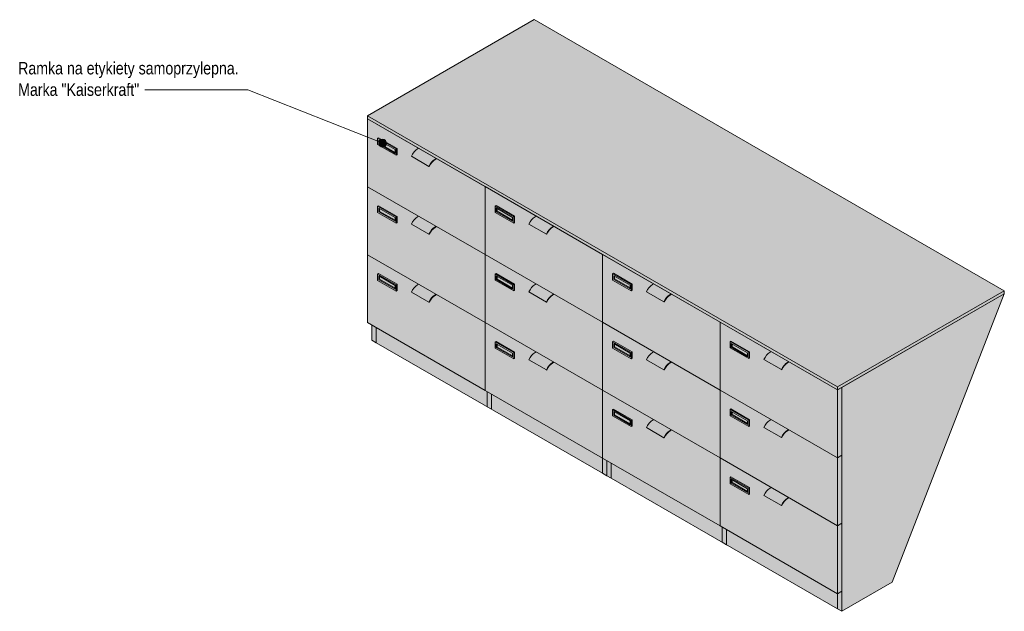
# Model space of a CAD drawing. Header units: centimetres. Extents: x 23525 to 26452, y -3614 to 11857.
# Tile 1 of 4: x 23525 to 23844, y -3614 to -3422. Entities that reach past the tile are written whole.
import ezdxf

# ---------------------------------------------------------------- set-up
doc = ezdxf.new("R2010")
doc.units = ezdxf.units.CM
doc.layers.add('A-GENM', color=13, linetype='Continuous', lineweight=18)
doc.layers.add('G-ANNO-TEXT', color=231, linetype='Continuous', lineweight=9)
doc.styles.add('Arial Narrow', font='ARIALN.TTF', dxfattribs={"height": 4})

# ---------------------------------------------------------------- blocks, each defined once
blk = doc.blocks.new('FURN_Med_E25-S-08 - E25-S-08-9178987-E25-S-08-1')
at = {"layer": 'A-GENM'}
for points in [[(23789.78, -3541.17), (23843.71, -3510.04), (23691.69, -3422.26), (23637.76, -3453.4), (23774.81, -3532.53)], [(23789.78, -3542.15), (23789.78, -3541.17), (23637.76, -3453.4), (23637.76, -3454.38), (23788.09, -3541.17)], [(23647.02, -3464.14), (23647.3, -3463.97), (23641.29, -3460.5), (23641.01, -3460.67), (23643.34, -3462.01)], [(23641.36, -3462.5), (23641.64, -3462.34), (23641.64, -3461.44), (23641.36, -3461.28), (23641.36, -3462.34)], [(23646.67, -3465.57), (23646.67, -3465.24), (23641.64, -3462.34), (23641.36, -3462.5), (23645.86, -3465.1)], [(23647.02, -3466.18), (23647.3, -3466.01), (23647.3, -3463.97), (23647.02, -3464.14), (23647.02, -3465.77)], [(23657.61, -3469.76), (23657.99, -3469.03), (23658.46, -3468.37), (23659.01, -3467.81), (23659.59, -3467.39), (23653.93, -3464.13), (23653.35, -3464.54), (23652.8, -3465.11), (23652.33, -3465.77), (23651.95, -3466.5), (23656.34, -3469.03)], [(23659.59, -3467.39), (23659.94, -3467.19), (23654.28, -3463.92), (23653.93, -3464.13), (23657.51, -3466.19)], [(23657.73, -3469.79), (23658.13, -3469.03), (23658.63, -3468.37), (23659.15, -3467.87), (23659.75, -3467.46), (23659.94, -3467.35), (23659.94, -3467.19), (23659.36, -3467.56), (23659.01, -3467.81), (23658.39, -3468.47), (23657.95, -3469.1), (23657.61, -3469.76)], [(23647.02, -3486.13), (23647.3, -3485.96), (23641.29, -3482.49), (23641.01, -3482.66), (23643.34, -3484)], [(23641.36, -3484.49), (23641.64, -3484.33), (23641.64, -3483.43), (23641.36, -3483.27), (23641.36, -3484.33)], [(23685.03, -3486.08), (23685.31, -3485.92), (23679.3, -3482.45), (23679.02, -3482.61), (23683.31, -3485.09)], [(23679.37, -3484.45), (23679.65, -3484.28), (23679.65, -3483.39), (23679.37, -3483.22), (23679.37, -3484.28)], [(23646.67, -3487.55), (23646.67, -3487.23), (23641.64, -3484.33), (23641.36, -3484.49), (23645.6, -3486.94)], [(23647.02, -3488.17), (23647.3, -3488), (23647.3, -3485.96), (23647.02, -3486.13)], [(23657.61, -3491.75), (23657.99, -3491.02), (23658.46, -3490.36), (23659.01, -3489.8), (23659.59, -3489.38), (23653.93, -3486.12), (23653.35, -3486.53), (23652.8, -3487.09), (23652.33, -3487.75), (23651.95, -3488.49), (23656.34, -3491.02)], [(23659.59, -3489.38), (23659.94, -3489.18), (23654.28, -3485.91), (23653.93, -3486.12), (23658.11, -3488.53)], [(23684.67, -3487.51), (23684.67, -3487.18), (23679.65, -3484.28), (23679.37, -3484.45), (23683.87, -3487.04)], [(23685.03, -3488.12), (23685.31, -3487.96), (23685.31, -3485.92), (23685.03, -3486.08), (23685.03, -3487.71)], [(23695.61, -3491.71), (23695.99, -3490.98), (23696.47, -3490.31), (23697.02, -3489.75), (23697.59, -3489.34), (23691.94, -3486.07), (23691.36, -3486.49), (23690.81, -3487.04), (23690.34, -3487.71), (23689.96, -3488.44), (23694.35, -3490.98)], [(23697.59, -3489.34), (23697.95, -3489.13), (23692.29, -3485.87), (23691.94, -3486.07), (23696.19, -3488.53)], [(23657.73, -3491.77), (23658.13, -3491.02), (23658.63, -3490.36), (23659.15, -3489.86), (23659.75, -3489.45), (23659.94, -3489.34), (23659.94, -3489.18), (23659.36, -3489.54), (23659.01, -3489.8), (23658.39, -3490.46), (23657.95, -3491.09), (23657.61, -3491.75)], [(23695.73, -3491.73), (23696.14, -3490.98), (23696.64, -3490.31), (23697.16, -3489.82), (23697.75, -3489.41), (23697.95, -3489.3), (23697.95, -3489.13), (23697.37, -3489.5), (23697.02, -3489.75), (23696.4, -3490.42), (23695.96, -3491.04), (23695.61, -3491.71)], [(23647.02, -3508.11), (23647.3, -3507.95), (23641.29, -3504.48), (23641.01, -3504.64), (23642, -3505.21)], [(23641.36, -3506.48), (23641.64, -3506.32), (23641.64, -3505.42), (23641.36, -3505.26), (23641.36, -3506.32)], [(23646.67, -3509.54), (23646.67, -3509.22), (23641.64, -3506.32), (23641.36, -3506.48), (23645.86, -3509.08)], [(23685.03, -3508.07), (23685.31, -3507.91), (23679.3, -3504.44), (23679.02, -3504.6), (23683.31, -3507.08)], [(23679.37, -3506.44), (23679.65, -3506.27), (23679.65, -3505.37), (23679.37, -3505.21), (23679.37, -3506.27)], [(23684.67, -3509.5), (23684.67, -3509.17), (23679.65, -3506.27), (23679.37, -3506.44), (23683.87, -3509.03)], [(23723.03, -3508.02), (23723.32, -3507.86), (23717.31, -3504.39), (23717.02, -3504.55), (23719.36, -3505.9)], [(23717.38, -3506.39), (23717.66, -3506.23), (23717.66, -3505.33), (23717.38, -3505.17), (23717.38, -3506.23)], [(23722.68, -3509.45), (23722.68, -3509.13), (23717.66, -3506.23), (23717.38, -3506.39), (23721.62, -3508.84)], [(23647.02, -3510.15), (23647.3, -3509.99), (23647.3, -3507.95), (23647.02, -3508.11), (23647.02, -3509.85)], [(23657.61, -3513.74), (23657.99, -3513.01), (23658.46, -3512.34), (23659.01, -3511.79), (23659.59, -3511.37), (23653.93, -3508.1), (23653.35, -3508.52), (23652.8, -3509.08), (23652.28, -3509.85), (23651.95, -3510.47), (23657.14, -3513.47)], [(23659.59, -3511.37), (23659.94, -3511.17), (23654.28, -3507.9), (23653.93, -3508.1), (23658.26, -3510.6)], [(23685.03, -3510.11), (23685.31, -3509.95), (23685.31, -3507.91), (23685.03, -3508.07), (23685.03, -3509.03)], [(23695.61, -3513.69), (23695.99, -3512.96), (23696.47, -3512.3), (23697.02, -3511.74), (23697.59, -3511.32), (23691.94, -3508.06), (23691.36, -3508.48), (23690.81, -3509.03), (23690.34, -3509.7), (23689.96, -3510.43), (23694.35, -3512.96)], [(23697.59, -3511.32), (23697.95, -3511.12), (23692.29, -3507.85), (23691.94, -3508.06), (23693.47, -3508.95)], [(23723.03, -3510.06), (23723.32, -3509.9), (23723.32, -3507.86), (23723.03, -3508.02)], [(23733.62, -3513.65), (23734, -3512.92), (23734.48, -3512.25), (23735.02, -3511.7), (23735.6, -3511.28), (23729.94, -3508.01), (23729.37, -3508.43), (23728.82, -3508.99), (23728.34, -3509.65), (23727.96, -3510.38), (23732.36, -3512.92)], [(23735.6, -3511.28), (23735.96, -3511.08), (23730.3, -3507.81), (23729.94, -3508.01), (23734.14, -3510.44)], [(23657.73, -3513.76), (23658.13, -3513.01), (23658.63, -3512.34), (23659.15, -3511.85), (23659.75, -3511.44), (23659.94, -3511.33), (23659.94, -3511.17), (23659.36, -3511.53), (23659.01, -3511.79), (23658.39, -3512.45), (23657.95, -3513.07), (23657.61, -3513.74)], [(23695.73, -3513.72), (23696.14, -3512.96), (23696.64, -3512.3), (23697.16, -3511.8), (23697.75, -3511.4), (23697.95, -3511.28), (23697.95, -3511.12), (23697.37, -3511.49), (23697.02, -3511.74), (23696.4, -3512.4), (23695.96, -3513.03), (23695.61, -3513.69)], [(23733.74, -3513.67), (23734.14, -3512.92), (23734.65, -3512.25), (23735.16, -3511.76), (23735.76, -3511.35), (23735.96, -3511.24), (23735.96, -3511.08), (23735.37, -3511.44), (23735.02, -3511.7), (23734.4, -3512.36), (23733.97, -3512.98), (23733.62, -3513.65)], [(23789.78, -3542.15), (23843.71, -3511.02), (23843.71, -3510.04), (23789.78, -3541.17)], [(23791.2, -3613.84), (23807.46, -3604.45), (23843.71, -3511.02), (23791.2, -3541.34), (23791.2, -3607.31)], [(23640.58, -3526.88), (23640.58, -3521.99), (23639.17, -3521.17), (23639.17, -3526.07)], [(23713.77, -3569.14), (23713.77, -3564.24), (23640.58, -3521.99), (23640.58, -3526.88), (23705.28, -3564.24)], [(23685.03, -3530.06), (23685.31, -3529.89), (23679.3, -3526.42), (23679.02, -3526.59), (23684.99, -3530.03)], [(23679.37, -3528.42), (23679.65, -3528.26), (23679.65, -3527.36), (23679.37, -3527.2), (23679.37, -3528.26)], [(23684.67, -3531.49), (23684.67, -3531.16), (23679.65, -3528.26), (23679.37, -3528.42), (23683.87, -3531.02)], [(23723.03, -3530.01), (23723.32, -3529.85), (23717.31, -3526.38), (23717.02, -3526.54), (23719.36, -3527.89)], [(23717.38, -3528.38), (23717.66, -3528.22), (23717.66, -3527.32), (23717.38, -3527.15), (23717.38, -3528.22)], [(23722.68, -3531.44), (23722.68, -3531.11), (23717.66, -3528.22), (23717.38, -3528.38), (23721.62, -3530.83)], [(23761.04, -3529.97), (23761.32, -3529.8), (23755.31, -3526.33), (23755.03, -3526.5)], [(23755.38, -3528.33), (23755.67, -3528.17), (23755.67, -3527.27), (23755.38, -3527.11), (23755.38, -3528.17)], [(23760.69, -3531.4), (23760.69, -3531.07), (23755.67, -3528.17), (23755.38, -3528.33), (23759.63, -3530.78)], [(23685.03, -3532.1), (23685.31, -3531.93), (23685.31, -3529.89), (23685.03, -3530.06), (23685.03, -3531.69)], [(23695.61, -3535.68), (23695.99, -3534.95), (23696.47, -3534.29), (23697.02, -3533.73), (23697.59, -3533.31), (23691.94, -3530.05), (23691.36, -3530.46), (23690.81, -3531.02), (23690.34, -3531.69), (23689.96, -3532.42), (23694.44, -3535.01)], [(23697.59, -3533.31), (23697.95, -3533.11), (23692.29, -3529.84), (23691.94, -3530.05), (23695.56, -3532.14)], [(23723.03, -3532.05), (23723.32, -3531.89), (23723.32, -3529.85), (23723.03, -3530.03)], [(23733.62, -3535.64), (23734, -3534.91), (23734.48, -3534.24), (23735.02, -3533.68), (23735.6, -3533.27), (23729.94, -3530), (23729.37, -3530.42), (23728.82, -3530.98), (23728.34, -3531.64), (23727.96, -3532.37), (23732.36, -3534.91)], [(23735.6, -3533.27), (23735.96, -3533.06), (23730.3, -3529.8), (23729.94, -3530), (23734.14, -3532.43)], [(23761.04, -3532.01), (23761.32, -3531.85), (23761.32, -3529.8), (23761.04, -3529.97), (23761.04, -3530.03)], [(23771.63, -3535.59), (23772.01, -3534.86), (23772.48, -3534.2), (23773.03, -3533.64), (23773.61, -3533.22), (23767.95, -3529.96), (23767.37, -3530.37), (23766.83, -3530.93), (23766.35, -3531.6), (23765.97, -3532.33), (23770.36, -3534.86)], [(23773.61, -3533.22), (23773.96, -3533.02), (23768.31, -3529.75), (23767.95, -3529.96), (23771.53, -3532.02)], [(23695.73, -3535.7), (23696.14, -3534.95), (23696.64, -3534.29), (23697.16, -3533.79), (23697.75, -3533.38), (23697.95, -3533.27), (23697.95, -3533.11), (23697.37, -3533.48), (23697.02, -3533.73), (23696.4, -3534.39), (23695.96, -3535.02), (23695.61, -3535.68)], [(23733.74, -3535.66), (23734.14, -3534.91), (23734.65, -3534.24), (23735.16, -3533.75), (23735.76, -3533.34), (23735.96, -3533.23), (23735.96, -3533.06), (23735.37, -3533.43), (23735.02, -3533.68), (23734.4, -3534.35), (23733.97, -3534.97), (23733.62, -3535.64)], [(23771.75, -3535.62), (23772.15, -3534.86), (23772.65, -3534.2), (23773.17, -3533.7), (23773.77, -3533.29), (23773.96, -3533.18), (23773.96, -3533.02), (23773.38, -3533.39), (23773.03, -3533.64), (23772.41, -3534.3), (23771.97, -3534.93), (23771.63, -3535.59)], [(23789.78, -3564.14), (23791.2, -3563.33), (23791.2, -3541.34), (23789.78, -3542.15), (23789.78, -3562.51)], [(23723.03, -3552), (23723.32, -3551.84), (23717.31, -3548.37), (23717.02, -3548.53)], [(23717.38, -3550.37), (23717.66, -3550.2), (23717.66, -3549.31), (23717.38, -3549.14), (23717.38, -3550.2)], [(23722.68, -3553.43), (23722.68, -3553.1), (23717.66, -3550.2), (23717.38, -3550.37), (23721.62, -3552.82)], [(23761.04, -3551.96), (23761.32, -3551.79), (23755.31, -3548.32), (23755.03, -3548.49), (23757.36, -3549.83)], [(23755.38, -3550.32), (23755.67, -3550.16), (23755.67, -3549.26), (23755.38, -3549.1), (23755.38, -3550.16)], [(23760.69, -3553.38), (23760.69, -3553.06), (23755.67, -3550.16), (23755.38, -3550.32), (23759.63, -3552.77)], [(23723.03, -3554.04), (23723.32, -3553.88), (23723.32, -3551.84), (23723.03, -3552)], [(23733.62, -3557.63), (23734, -3556.9), (23734.48, -3556.23), (23735.02, -3555.67), (23735.6, -3555.26), (23729.94, -3551.99), (23729.37, -3552.41), (23728.82, -3552.96), (23728.29, -3553.74), (23727.96, -3554.36), (23733.16, -3557.36)], [(23735.6, -3555.26), (23735.96, -3555.05), (23730.3, -3551.79), (23729.94, -3551.99), (23734.27, -3554.49)], [(23761.04, -3554), (23761.32, -3553.83), (23761.32, -3551.79), (23761.04, -3551.96)], [(23771.63, -3557.58), (23772.01, -3556.85), (23772.48, -3556.19), (23773.03, -3555.63), (23773.61, -3555.21), (23767.95, -3551.95), (23767.37, -3552.36), (23766.83, -3552.92), (23766.35, -3553.58), (23765.97, -3554.32), (23770.36, -3556.85)], [(23773.61, -3555.21), (23773.96, -3555.01), (23768.31, -3551.74), (23767.95, -3551.95), (23771.53, -3554.01)], [(23733.74, -3557.65), (23734.14, -3556.89), (23734.65, -3556.23), (23735.16, -3555.73), (23735.76, -3555.33), (23735.96, -3555.22), (23735.96, -3555.05), (23735.37, -3555.42), (23735.02, -3555.67), (23734.4, -3556.34), (23733.97, -3556.96), (23733.62, -3557.63)], [(23771.75, -3557.6), (23772.15, -3556.85), (23772.65, -3556.19), (23773.17, -3555.69), (23773.77, -3555.28), (23773.96, -3555.17), (23773.96, -3555.01), (23773.38, -3555.37), (23773.03, -3555.63), (23772.41, -3556.29), (23771.97, -3556.92), (23771.63, -3557.58)], [(23789.78, -3586.13), (23791.2, -3585.31), (23791.2, -3563.33), (23789.78, -3564.14), (23789.78, -3585.83)], [(23715.18, -3569.96), (23715.18, -3565.06), (23713.77, -3564.24), (23713.77, -3569.14)], [(23716.6, -3570.77), (23716.6, -3565.87), (23715.18, -3565.06), (23715.18, -3569.96)], [(23789.78, -3613.03), (23789.78, -3608.13), (23716.6, -3565.87), (23716.6, -3570.77), (23781.3, -3608.13)], [(23761.04, -3573.94), (23761.32, -3573.78), (23755.31, -3570.31), (23755.03, -3570.47), (23756.88, -3571.54)], [(23755.38, -3572.31), (23755.67, -3572.15), (23755.67, -3571.25), (23755.38, -3571.09), (23755.38, -3572.15)], [(23760.69, -3575.37), (23760.69, -3575.05), (23755.67, -3572.15), (23755.38, -3572.31), (23759.63, -3574.76)], [(23761.04, -3575.98), (23761.32, -3575.82), (23761.32, -3573.78), (23761.04, -3573.94)], [(23771.63, -3579.57), (23772.01, -3578.84), (23772.48, -3578.17), (23773.03, -3577.62), (23773.61, -3577.2), (23767.95, -3573.93), (23767.37, -3574.35), (23766.83, -3574.91), (23766.35, -3575.57), (23765.97, -3576.3), (23770.46, -3578.89)], [(23773.61, -3577.2), (23773.96, -3577), (23768.31, -3573.73), (23767.95, -3573.93), (23771.57, -3576.02)], [(23771.75, -3579.59), (23772.15, -3578.84), (23772.65, -3578.17), (23773.17, -3577.68), (23773.77, -3577.27), (23773.96, -3577.16), (23773.96, -3577), (23773.38, -3577.36), (23773.03, -3577.62), (23772.41, -3578.28), (23771.97, -3578.9), (23771.63, -3579.57)], [(23789.78, -3608.13), (23791.2, -3607.31), (23791.2, -3585.31), (23789.78, -3586.13), (23789.78, -3607.31)], [(23791.2, -3613.84), (23791.2, -3607.31), (23789.78, -3608.13), (23789.78, -3613.03)]]:
    blk.add_hatch(color=256, dxfattribs=at).paths.add_polyline_path(points)
h = blk.add_hatch(color=256, dxfattribs=at)
h.paths.add_polyline_path([(23675.76, -3498.31), (23675.76, -3476.32), (23659.94, -3467.19), (23659.94, -3467.35), (23659.59, -3467.56), (23659.01, -3467.98), (23658.46, -3468.57), (23658.08, -3469.1), (23657.73, -3469.79), (23657.61, -3469.76), (23651.95, -3466.5), (23652.33, -3465.77), (23652.81, -3465.1), (23653.35, -3464.54), (23653.93, -3464.13), (23654.28, -3463.92), (23637.76, -3454.38), (23637.76, -3476.37), (23673.14, -3496.8)])
h.paths.add_polyline_path([(23647.02, -3466.18), (23641.01, -3462.71), (23641.01, -3460.67), (23641.29, -3460.5), (23647.3, -3463.97), (23647.3, -3466.01)])
h.paths.add_polyline_path([(23646.67, -3465.24), (23646.67, -3464.34), (23641.64, -3461.44), (23641.64, -3462.34), (23646.43, -3465.1)])
h = blk.add_hatch(color=256, dxfattribs=at)
h.paths.add_polyline_path([(23647.02, -3466.18), (23647.02, -3464.14), (23641.01, -3460.67), (23641.01, -3462.71), (23646.3, -3465.77)])
h.paths.add_polyline_path([(23646.67, -3465.57), (23641.36, -3462.5), (23641.36, -3461.28), (23646.67, -3464.34), (23646.67, -3465.24)])
h = blk.add_hatch(color=256, dxfattribs=at)
h.paths.add_polyline_path([(23675.76, -3520.3), (23675.76, -3498.31), (23659.94, -3489.18), (23659.94, -3489.34), (23659.59, -3489.54), (23659.01, -3489.97), (23658.46, -3490.55), (23658.08, -3491.09), (23657.73, -3491.77), (23657.61, -3491.75), (23651.95, -3488.49), (23652.33, -3487.75), (23652.81, -3487.09), (23653.35, -3486.53), (23653.93, -3486.12), (23654.28, -3485.91), (23637.76, -3476.37), (23637.76, -3498.36), (23673.14, -3518.79)])
h.paths.add_polyline_path([(23647.02, -3488.17), (23641.01, -3484.7), (23641.01, -3482.66), (23641.29, -3482.49), (23647.3, -3485.96), (23647.3, -3488)])
h.paths.add_polyline_path([(23646.67, -3487.23), (23646.67, -3486.33), (23641.64, -3483.43), (23641.64, -3484.33), (23646.38, -3487.06)])
h = blk.add_hatch(color=256, dxfattribs=at)
h.paths.add_polyline_path([(23713.77, -3520.25), (23713.77, -3498.27), (23697.95, -3489.13), (23697.95, -3489.3), (23697.59, -3489.5), (23697.02, -3489.93), (23696.47, -3490.51), (23696.09, -3491.04), (23695.73, -3491.73), (23695.61, -3491.71), (23689.96, -3488.44), (23690.34, -3487.71), (23690.81, -3487.04), (23691.36, -3486.49), (23691.94, -3486.07), (23692.29, -3485.87), (23675.76, -3476.32), (23675.76, -3498.31), (23706.74, -3516.2)])
h.paths.add_polyline_path([(23685.03, -3488.12), (23679.02, -3484.65), (23679.02, -3482.61), (23679.3, -3482.45), (23685.31, -3485.92), (23685.31, -3487.96)])
h.paths.add_polyline_path([(23684.67, -3487.18), (23684.67, -3486.28), (23679.65, -3483.39), (23679.65, -3484.28), (23684.43, -3487.04)])
h = blk.add_hatch(color=256, dxfattribs=at)
h.paths.add_polyline_path([(23647.02, -3488.17), (23647.02, -3486.13), (23641.01, -3482.66), (23641.01, -3484.7), (23646.67, -3487.96)])
h.paths.add_polyline_path([(23646.67, -3487.55), (23641.36, -3484.49), (23641.36, -3483.27), (23646.67, -3486.33), (23646.67, -3487.23)])
h = blk.add_hatch(color=256, dxfattribs=at)
h.paths.add_polyline_path([(23685.03, -3488.12), (23685.03, -3486.08), (23679.02, -3482.61), (23679.02, -3484.65), (23684.31, -3487.71)])
h.paths.add_polyline_path([(23684.67, -3487.51), (23679.37, -3484.45), (23679.37, -3483.22), (23684.67, -3486.28), (23684.67, -3487.18)])
h = blk.add_hatch(color=256, dxfattribs=at)
h.paths.add_polyline_path([(23675.76, -3542.3), (23675.76, -3520.3), (23659.94, -3511.17), (23659.94, -3511.33), (23659.59, -3511.53), (23659.01, -3511.96), (23658.46, -3512.54), (23658.08, -3513.07), (23657.73, -3513.76), (23657.61, -3513.74), (23651.95, -3510.47), (23652.33, -3509.74), (23652.81, -3509.08), (23653.35, -3508.52), (23653.93, -3508.1), (23654.28, -3507.9), (23637.76, -3498.36), (23637.76, -3520.35), (23675.67, -3542.24)])
h.paths.add_polyline_path([(23647.02, -3510.15), (23641.01, -3506.68), (23641.01, -3504.64), (23641.29, -3504.48), (23647.3, -3507.95), (23647.3, -3509.99)])
h.paths.add_polyline_path([(23646.67, -3509.22), (23646.67, -3508.32), (23641.64, -3505.42), (23641.64, -3506.32), (23646.43, -3509.08)])
h = blk.add_hatch(color=256, dxfattribs=at)
h.paths.add_polyline_path([(23713.77, -3542.24), (23713.77, -3520.25), (23697.95, -3511.12), (23697.95, -3511.28), (23697.59, -3511.49), (23697.02, -3511.92), (23696.47, -3512.5), (23696.09, -3513.03), (23695.73, -3513.72), (23695.61, -3513.69), (23689.96, -3510.43), (23690.34, -3509.7), (23690.81, -3509.03), (23691.36, -3508.48), (23691.94, -3508.06), (23692.29, -3507.85), (23675.76, -3498.31), (23675.76, -3520.3), (23698.3, -3533.31)])
h.paths.add_polyline_path([(23685.03, -3510.11), (23679.02, -3506.64), (23679.02, -3504.6), (23679.3, -3504.44), (23685.31, -3507.91), (23685.31, -3509.95)])
h.paths.add_polyline_path([(23684.67, -3509.17), (23684.67, -3508.27), (23679.65, -3505.37), (23679.65, -3506.27), (23684.43, -3509.03)])
h = blk.add_hatch(color=256, dxfattribs=at)
h.paths.add_polyline_path([(23751.78, -3542.2), (23751.78, -3520.21), (23735.96, -3511.08), (23735.96, -3511.24), (23735.6, -3511.44), (23735.02, -3511.87), (23734.48, -3512.45), (23734.1, -3512.98), (23733.74, -3513.67), (23733.62, -3513.65), (23727.96, -3510.38), (23728.34, -3509.65), (23728.82, -3508.99), (23729.37, -3508.43), (23729.94, -3508.01), (23730.3, -3507.81), (23713.77, -3498.27), (23713.77, -3520.25), (23744.31, -3537.89)])
h.paths.add_polyline_path([(23723.03, -3510.06), (23717.02, -3506.59), (23717.02, -3504.55), (23717.31, -3504.39), (23723.32, -3507.86), (23723.32, -3509.9)])
h.paths.add_polyline_path([(23722.68, -3509.13), (23722.68, -3508.23), (23717.66, -3505.33), (23717.66, -3506.23), (23722.4, -3508.96)])
h = blk.add_hatch(color=256, dxfattribs=at)
h.paths.add_polyline_path([(23647.02, -3510.15), (23647.02, -3508.11), (23641.01, -3504.64), (23641.01, -3506.68), (23646.49, -3509.85)])
h.paths.add_polyline_path([(23646.67, -3509.54), (23641.36, -3506.48), (23641.36, -3505.26), (23646.67, -3508.32), (23646.67, -3509.22)])
h = blk.add_hatch(color=256, dxfattribs=at)
h.paths.add_polyline_path([(23685.03, -3510.11), (23685.03, -3508.07), (23679.02, -3504.6), (23679.02, -3506.64), (23683.31, -3509.12)])
h.paths.add_polyline_path([(23684.67, -3509.5), (23679.37, -3506.44), (23679.37, -3505.21), (23684.67, -3508.27), (23684.67, -3509.17)])
h = blk.add_hatch(color=256, dxfattribs=at)
h.paths.add_polyline_path([(23723.03, -3510.06), (23723.03, -3508.02), (23717.02, -3504.55), (23717.02, -3506.59), (23722.68, -3509.86)])
h.paths.add_polyline_path([(23722.68, -3509.45), (23717.38, -3506.39), (23717.38, -3505.17), (23722.68, -3508.23), (23722.68, -3509.13)])
h = blk.add_hatch(color=256, dxfattribs=at)
h.paths.add_polyline_path([(23713.77, -3564.24), (23713.77, -3542.24), (23697.95, -3533.11), (23697.95, -3533.27), (23697.59, -3533.48), (23697.02, -3533.9), (23696.47, -3534.49), (23696.09, -3535.02), (23695.73, -3535.7), (23695.61, -3535.68), (23689.96, -3532.42), (23690.34, -3531.69), (23690.81, -3531.02), (23691.36, -3530.46), (23691.96, -3530.03), (23692.29, -3529.84), (23675.76, -3520.3), (23675.76, -3542.3), (23709.53, -3561.79)])
h.paths.add_polyline_path([(23685.03, -3532.1), (23679.02, -3528.63), (23679.02, -3526.59), (23679.3, -3526.42), (23685.31, -3529.89), (23685.31, -3531.93)])
h.paths.add_polyline_path([(23684.67, -3531.16), (23684.67, -3530.26), (23679.65, -3527.36), (23679.65, -3528.26), (23684.43, -3531.02)])
h = blk.add_hatch(color=256, dxfattribs=at)
h.paths.add_polyline_path([(23751.78, -3564.19), (23751.78, -3542.2), (23735.96, -3533.06), (23735.96, -3533.23), (23735.6, -3533.43), (23735.02, -3533.86), (23734.48, -3534.44), (23734.1, -3534.97), (23733.74, -3535.66), (23733.62, -3535.64), (23727.96, -3532.37), (23728.34, -3531.64), (23728.82, -3530.98), (23729.37, -3530.42), (23729.94, -3530), (23730.3, -3529.8), (23713.77, -3520.25), (23713.77, -3542.24), (23742.37, -3558.76)])
h.paths.add_polyline_path([(23723.03, -3532.05), (23717.02, -3528.58), (23717.02, -3526.54), (23717.31, -3526.38), (23723.32, -3529.85), (23723.32, -3531.89)])
h.paths.add_polyline_path([(23722.68, -3531.11), (23722.68, -3530.22), (23717.66, -3527.32), (23717.66, -3528.22), (23722.4, -3530.95)])
h = blk.add_hatch(color=256, dxfattribs=at)
h.paths.add_polyline_path([(23789.78, -3564.14), (23789.78, -3542.15), (23773.96, -3533.02), (23773.96, -3533.18), (23773.61, -3533.39), (23773.03, -3533.81), (23772.48, -3534.4), (23772.1, -3534.93), (23771.75, -3535.62), (23771.63, -3535.59), (23765.97, -3532.33), (23766.35, -3531.6), (23766.83, -3530.93), (23767.37, -3530.37), (23767.95, -3529.96), (23768.31, -3529.75), (23751.78, -3520.21), (23751.78, -3542.2), (23780.38, -3558.71)])
h.paths.add_polyline_path([(23761.04, -3532.01), (23755.03, -3528.54), (23755.03, -3526.5), (23755.31, -3526.33), (23761.32, -3529.8), (23761.32, -3531.85)])
h.paths.add_polyline_path([(23760.69, -3531.07), (23760.69, -3530.17), (23755.67, -3527.27), (23755.67, -3528.17), (23760.4, -3530.91)])
h = blk.add_hatch(color=256, dxfattribs=at)
h.paths.add_polyline_path([(23685.03, -3532.1), (23685.03, -3530.06), (23679.02, -3526.59), (23679.02, -3528.63), (23684.31, -3531.69)])
h.paths.add_polyline_path([(23684.67, -3531.49), (23679.37, -3528.42), (23679.37, -3527.2), (23684.67, -3530.26), (23684.67, -3531.16)])
h = blk.add_hatch(color=256, dxfattribs=at)
h.paths.add_polyline_path([(23723.03, -3532.05), (23723.03, -3530.01), (23717.02, -3526.54), (23717.02, -3528.58), (23722.68, -3531.85)])
h.paths.add_polyline_path([(23722.68, -3531.44), (23717.38, -3528.38), (23717.38, -3527.15), (23722.68, -3530.22), (23722.68, -3531.11)])
h = blk.add_hatch(color=256, dxfattribs=at)
h.paths.add_polyline_path([(23761.04, -3532.01), (23761.04, -3529.97), (23755.03, -3526.5), (23755.03, -3528.54), (23760.69, -3531.8)])
h.paths.add_polyline_path([(23760.69, -3531.4), (23755.38, -3528.33), (23755.38, -3527.11), (23760.69, -3530.17), (23760.69, -3531.07)])
h = blk.add_hatch(color=256, dxfattribs=at)
h.paths.add_polyline_path([(23751.78, -3586.18), (23751.78, -3564.19), (23735.96, -3555.05), (23735.96, -3555.22), (23735.6, -3555.42), (23735.02, -3555.85), (23734.48, -3556.43), (23734.1, -3556.96), (23733.74, -3557.65), (23733.62, -3557.63), (23727.96, -3554.36), (23728.34, -3553.63), (23728.82, -3552.96), (23729.37, -3552.41), (23729.94, -3551.99), (23730.3, -3551.79), (23713.77, -3542.24), (23713.77, -3564.24), (23750.38, -3585.38)])
h.paths.add_polyline_path([(23723.03, -3554.04), (23717.02, -3550.57), (23717.02, -3548.53), (23717.31, -3548.37), (23723.32, -3551.84), (23723.32, -3553.88)])
h.paths.add_polyline_path([(23722.68, -3553.1), (23722.68, -3552.2), (23717.66, -3549.31), (23717.66, -3550.2), (23722.4, -3552.94)])
h = blk.add_hatch(color=256, dxfattribs=at)
h.paths.add_polyline_path([(23789.78, -3586.13), (23789.78, -3564.14), (23773.96, -3555.01), (23773.96, -3555.17), (23773.61, -3555.37), (23773.03, -3555.8), (23772.48, -3556.38), (23772.1, -3556.92), (23771.75, -3557.6), (23771.63, -3557.58), (23765.97, -3554.32), (23766.35, -3553.58), (23766.83, -3552.92), (23767.37, -3552.36), (23767.95, -3551.95), (23768.31, -3551.74), (23751.78, -3542.2), (23751.78, -3564.19), (23788.48, -3585.38)])
h.paths.add_polyline_path([(23761.04, -3554), (23755.03, -3550.53), (23755.03, -3548.49), (23755.31, -3548.32), (23761.32, -3551.79), (23761.32, -3553.83)])
h.paths.add_polyline_path([(23760.69, -3553.06), (23760.69, -3552.16), (23755.67, -3549.26), (23755.67, -3550.16), (23760.4, -3552.89)])
h = blk.add_hatch(color=256, dxfattribs=at)
h.paths.add_polyline_path([(23723.03, -3554.04), (23723.03, -3552), (23717.02, -3548.53), (23717.02, -3550.57), (23722.68, -3553.84)])
h.paths.add_polyline_path([(23722.68, -3553.43), (23717.38, -3550.37), (23717.38, -3549.14), (23722.68, -3552.2), (23722.68, -3553.1)])
h = blk.add_hatch(color=256, dxfattribs=at)
h.paths.add_polyline_path([(23761.04, -3554), (23761.04, -3551.96), (23755.03, -3548.49), (23755.03, -3550.53), (23760.69, -3553.79)])
h.paths.add_polyline_path([(23760.69, -3553.38), (23755.38, -3550.32), (23755.38, -3549.1), (23760.69, -3552.16), (23760.69, -3553.06)])
h = blk.add_hatch(color=256, dxfattribs=at)
h.paths.add_polyline_path([(23789.78, -3608.13), (23789.78, -3586.13), (23773.96, -3577), (23773.96, -3577.16), (23773.61, -3577.36), (23773.03, -3577.79), (23772.48, -3578.37), (23772.1, -3578.9), (23771.75, -3579.59), (23771.63, -3579.57), (23765.97, -3576.3), (23766.35, -3575.57), (23766.83, -3574.91), (23767.37, -3574.35), (23767.95, -3573.93), (23768.31, -3573.73), (23751.78, -3564.19), (23751.78, -3586.18), (23785.54, -3605.68)])
h.paths.add_polyline_path([(23761.04, -3575.98), (23755.03, -3572.51), (23755.03, -3570.47), (23755.31, -3570.31), (23761.32, -3573.78), (23761.32, -3575.82)])
h.paths.add_polyline_path([(23760.69, -3575.05), (23760.69, -3574.15), (23755.67, -3571.25), (23755.67, -3572.15), (23760.4, -3574.88)])
h = blk.add_hatch(color=256, dxfattribs=at)
h.paths.add_polyline_path([(23761.04, -3575.98), (23761.04, -3573.94), (23755.03, -3570.47), (23755.03, -3572.51), (23760.69, -3575.78)])
h.paths.add_polyline_path([(23760.69, -3575.37), (23755.38, -3572.31), (23755.38, -3571.09), (23760.69, -3574.15), (23760.69, -3575.05)])
for p, q in [((23691.69, -3422.26), (23637.76, -3453.4)), ((23843.71, -3510.04), (23691.69, -3422.26)), ((23637.76, -3453.4), (23789.78, -3541.17)), ((23637.76, -3454.38), (23637.76, -3453.4)), ((23637.76, -3454.38), (23675.76, -3476.32)), ((23637.76, -3476.37), (23637.76, -3454.38)), ((23789.78, -3542.15), (23637.76, -3454.38)), ((23641.29, -3460.5), (23641.01, -3460.67)), ((23647.02, -3464.14), (23641.01, -3460.67)), ((23641.01, -3460.67), (23641.01, -3462.71)), ((23641.29, -3460.5), (23647.3, -3463.97)), ((23641.36, -3462.5), (23641.36, -3461.28)), ((23641.36, -3461.28), (23646.67, -3464.34)), ((23641.64, -3461.44), (23641.64, -3462.34)), ((23641.01, -3462.71), (23647.02, -3466.18)), ((23641.64, -3462.34), (23641.36, -3462.5)), ((23646.67, -3465.57), (23641.36, -3462.5)), ((23641.64, -3462.34), (23646.67, -3465.24)), ((23646.67, -3464.34), (23646.67, -3465.57)), ((23647.02, -3464.14), (23647.3, -3463.97)), ((23647.02, -3466.18), (23647.02, -3464.14)), ((23647.3, -3463.97), (23647.3, -3466.01)), ((23653.93, -3464.13), (23654.28, -3463.92)), ((23647.3, -3466.01), (23647.02, -3466.18)), ((23651.95, -3466.5), (23657.61, -3469.76)), ((23659.94, -3467.19), (23659.59, -3467.39)), ((23659.59, -3467.56), (23659.94, -3467.35)), ((23657.61, -3469.76), (23657.73, -3469.79)), ((23675.76, -3498.31), (23637.76, -3476.37)), ((23637.76, -3476.37), (23675.76, -3498.31)), ((23637.76, -3498.36), (23637.76, -3476.37)), ((23675.76, -3476.32), (23713.77, -3498.27)), ((23675.76, -3498.31), (23675.76, -3476.32)), ((23675.76, -3498.31), (23675.76, -3476.32)), ((23641.29, -3482.49), (23641.01, -3482.66)), ((23647.02, -3486.13), (23641.01, -3482.66)), ((23641.01, -3482.66), (23641.01, -3484.7)), ((23641.29, -3482.49), (23647.3, -3485.96)), ((23641.36, -3484.49), (23641.36, -3483.27)), ((23641.36, -3483.27), (23646.67, -3486.33)), ((23641.64, -3483.43), (23641.64, -3484.33)), ((23679.3, -3482.45), (23679.02, -3482.61)), ((23685.03, -3486.08), (23679.02, -3482.61)), ((23679.02, -3482.61), (23679.02, -3484.65)), ((23679.3, -3482.45), (23685.31, -3485.92)), ((23679.37, -3484.45), (23679.37, -3483.22)), ((23679.37, -3483.22), (23684.67, -3486.28)), ((23679.65, -3483.39), (23679.65, -3484.28)), ((23641.01, -3484.7), (23647.02, -3488.17)), ((23641.64, -3484.33), (23641.36, -3484.49)), ((23646.67, -3487.55), (23641.36, -3484.49)), ((23641.64, -3484.33), (23646.67, -3487.23)), ((23646.67, -3486.33), (23646.67, -3487.55)), ((23647.02, -3486.13), (23647.3, -3485.96)), ((23647.02, -3488.17), (23647.02, -3486.13)), ((23647.3, -3485.96), (23647.3, -3488)), ((23653.93, -3486.12), (23654.28, -3485.91)), ((23679.02, -3484.65), (23685.03, -3488.12)), ((23679.65, -3484.28), (23679.37, -3484.45)), ((23684.67, -3487.51), (23679.37, -3484.45)), ((23679.65, -3484.28), (23684.67, -3487.18)), ((23684.67, -3486.28), (23684.67, -3487.51)), ((23685.03, -3486.08), (23685.31, -3485.92)), ((23685.03, -3488.12), (23685.03, -3486.08)), ((23685.31, -3485.92), (23685.31, -3487.96)), ((23691.94, -3486.07), (23692.29, -3485.87)), ((23647.3, -3488), (23647.02, -3488.17)), ((23651.95, -3488.49), (23657.61, -3491.75)), ((23659.94, -3489.18), (23659.59, -3489.38)), ((23659.59, -3489.54), (23659.94, -3489.34)), ((23685.31, -3487.96), (23685.03, -3488.12)), ((23689.96, -3488.44), (23695.61, -3491.71)), ((23697.95, -3489.13), (23697.59, -3489.34)), ((23697.59, -3489.5), (23697.95, -3489.3)), ((23657.61, -3491.75), (23657.73, -3491.77)), ((23695.61, -3491.71), (23695.73, -3491.73)), ((23675.76, -3520.3), (23637.76, -3498.36)), ((23637.76, -3498.36), (23675.76, -3520.3)), ((23637.76, -3520.35), (23637.76, -3498.36)), ((23713.77, -3520.25), (23675.76, -3498.31)), ((23675.76, -3498.31), (23713.77, -3520.25)), ((23675.76, -3520.3), (23675.76, -3498.31)), ((23675.76, -3520.3), (23675.76, -3498.31)), ((23713.77, -3520.25), (23713.77, -3498.27)), ((23713.77, -3498.27), (23751.78, -3520.21)), ((23713.77, -3520.25), (23713.77, -3498.27)), ((23641.29, -3504.48), (23641.01, -3504.64)), ((23647.02, -3508.11), (23641.01, -3504.64)), ((23641.01, -3504.64), (23641.01, -3506.68)), ((23641.29, -3504.48), (23647.3, -3507.95)), ((23641.36, -3506.48), (23641.36, -3505.26)), ((23641.36, -3505.26), (23646.67, -3508.32)), ((23641.64, -3506.32), (23641.36, -3506.48)), ((23641.64, -3505.42), (23641.64, -3506.32)), ((23641.64, -3506.32), (23646.67, -3509.22)), ((23679.3, -3504.44), (23679.02, -3504.6)), ((23685.03, -3508.07), (23679.02, -3504.6)), ((23679.02, -3504.6), (23679.02, -3506.64)), ((23679.3, -3504.44), (23685.31, -3507.91)), ((23679.37, -3506.44), (23679.37, -3505.21)), ((23679.37, -3505.21), (23684.67, -3508.27)), ((23679.65, -3506.27), (23679.37, -3506.44)), ((23684.67, -3509.5), (23679.37, -3506.44)), ((23679.65, -3505.37), (23679.65, -3506.27)), ((23679.65, -3506.27), (23684.67, -3509.17)), ((23717.31, -3504.39), (23717.02, -3504.55)), ((23723.03, -3508.02), (23717.02, -3504.55)), ((23717.02, -3504.55), (23717.02, -3506.59)), ((23717.31, -3504.39), (23723.32, -3507.86)), ((23717.38, -3506.39), (23717.38, -3505.17)), ((23717.38, -3505.17), (23722.68, -3508.23)), ((23717.66, -3506.23), (23717.38, -3506.39)), ((23722.68, -3509.45), (23717.38, -3506.39)), ((23717.66, -3505.33), (23717.66, -3506.23)), ((23717.66, -3506.23), (23722.68, -3509.13)), ((23641.01, -3506.68), (23647.02, -3510.15)), ((23646.67, -3509.54), (23641.36, -3506.48)), ((23646.67, -3508.32), (23646.67, -3509.54)), ((23647.02, -3508.11), (23647.3, -3507.95)), ((23647.02, -3510.15), (23647.02, -3508.11)), ((23647.3, -3507.95), (23647.3, -3509.99)), ((23653.93, -3508.1), (23654.28, -3507.9)), ((23679.02, -3506.64), (23685.03, -3510.11)), ((23684.67, -3508.27), (23684.67, -3509.5)), ((23685.03, -3508.07), (23685.31, -3507.91)), ((23685.03, -3510.11), (23685.03, -3508.07)), ((23685.31, -3507.91), (23685.31, -3509.95)), ((23691.94, -3508.06), (23692.29, -3507.85)), ((23717.02, -3506.59), (23723.03, -3510.06)), ((23722.68, -3508.23), (23722.68, -3509.45)), ((23723.03, -3508.02), (23723.32, -3507.86)), ((23723.03, -3510.06), (23723.03, -3508.02)), ((23723.32, -3507.86), (23723.32, -3509.9)), ((23729.94, -3508.01), (23730.3, -3507.81)), ((23647.3, -3509.99), (23647.02, -3510.15)), ((23651.95, -3510.47), (23657.61, -3513.74)), ((23659.94, -3511.17), (23659.59, -3511.37)), ((23659.59, -3511.53), (23659.94, -3511.33)), ((23685.31, -3509.95), (23685.03, -3510.11)), ((23689.96, -3510.43), (23695.61, -3513.69)), ((23697.95, -3511.12), (23697.59, -3511.32)), ((23697.59, -3511.49), (23697.95, -3511.28)), ((23723.32, -3509.9), (23723.03, -3510.06)), ((23727.96, -3510.38), (23733.62, -3513.65)), ((23735.96, -3511.08), (23735.6, -3511.28)), ((23735.6, -3511.44), (23735.96, -3511.24)), ((23789.78, -3541.17), (23843.71, -3510.04)), ((23843.71, -3511.02), (23789.78, -3542.15)), ((23843.71, -3511.02), (23791.2, -3541.34)), ((23807.46, -3604.45), (23843.71, -3511.02)), ((23843.71, -3510.04), (23843.71, -3511.02)), ((23657.61, -3513.74), (23657.73, -3513.76)), ((23695.61, -3513.69), (23695.73, -3513.72)), ((23733.62, -3513.65), (23733.74, -3513.67)), ((23675.76, -3542.3), (23637.76, -3520.35)), ((23639.17, -3526.07), (23639.17, -3521.17)), ((23640.58, -3526.88), (23640.58, -3521.99)), ((23640.58, -3521.99), (23640.58, -3526.88)), ((23713.77, -3542.24), (23675.76, -3520.3)), ((23675.76, -3520.3), (23713.77, -3542.24)), ((23675.76, -3542.3), (23675.76, -3520.3)), ((23675.76, -3542.3), (23675.76, -3520.3)), ((23713.77, -3542.24), (23713.77, -3520.25)), ((23751.78, -3542.2), (23713.77, -3520.25)), ((23713.77, -3520.25), (23751.78, -3542.2)), ((23713.77, -3542.24), (23713.77, -3520.25)), ((23751.78, -3520.21), (23789.78, -3542.15)), ((23751.78, -3542.2), (23751.78, -3520.21)), ((23751.78, -3542.2), (23751.78, -3520.21)), ((23639.17, -3526.07), (23640.58, -3526.88)), ((23713.77, -3569.14), (23640.58, -3526.88)), ((23679.3, -3526.42), (23679.02, -3526.59)), ((23685.03, -3530.06), (23679.02, -3526.59)), ((23679.02, -3526.59), (23679.02, -3528.63)), ((23679.02, -3528.63), (23685.03, -3532.1)), ((23679.3, -3526.42), (23685.31, -3529.89)), ((23679.37, -3528.42), (23679.37, -3527.2)), ((23679.37, -3527.2), (23684.67, -3530.26)), ((23679.65, -3528.26), (23679.37, -3528.42)), ((23684.67, -3531.49), (23679.37, -3528.42)), ((23679.65, -3527.36), (23679.65, -3528.26)), ((23679.65, -3528.26), (23684.67, -3531.16)), ((23717.31, -3526.38), (23717.02, -3526.54)), ((23723.03, -3530.01), (23717.02, -3526.54)), ((23717.02, -3526.54), (23717.02, -3528.58)), ((23717.02, -3528.58), (23723.03, -3532.05)), ((23717.31, -3526.38), (23723.32, -3529.85)), ((23717.38, -3528.38), (23717.38, -3527.15)), ((23717.38, -3527.15), (23722.68, -3530.22)), ((23717.66, -3528.22), (23717.38, -3528.38)), ((23722.68, -3531.44), (23717.38, -3528.38)), ((23717.66, -3527.32), (23717.66, -3528.22)), ((23717.66, -3528.22), (23722.68, -3531.11)), ((23755.31, -3526.33), (23755.03, -3526.5)), ((23761.04, -3529.97), (23755.03, -3526.5)), ((23755.03, -3526.5), (23755.03, -3528.54)), ((23755.03, -3528.54), (23761.04, -3532.01)), ((23755.31, -3526.33), (23761.32, -3529.8)), ((23755.38, -3528.33), (23755.38, -3527.11)), ((23755.38, -3527.11), (23760.69, -3530.17)), ((23755.67, -3528.17), (23755.38, -3528.33)), ((23760.69, -3531.4), (23755.38, -3528.33)), ((23755.67, -3527.27), (23755.67, -3528.17)), ((23755.67, -3528.17), (23760.69, -3531.07)), ((23684.67, -3530.26), (23684.67, -3531.49)), ((23685.03, -3530.06), (23685.31, -3529.89)), ((23685.03, -3532.1), (23685.03, -3530.06)), ((23685.31, -3529.89), (23685.31, -3531.93)), ((23691.94, -3530.05), (23692.29, -3529.84)), ((23722.68, -3530.22), (23722.68, -3531.44)), ((23723.03, -3530.01), (23723.32, -3529.85)), ((23723.03, -3532.05), (23723.03, -3530.01)), ((23723.32, -3531.89), (23723.03, -3532.05)), ((23723.32, -3529.85), (23723.32, -3531.89)), ((23729.94, -3530), (23730.3, -3529.8)), ((23760.69, -3530.17), (23760.69, -3531.4)), ((23761.04, -3529.97), (23761.32, -3529.8)), ((23761.04, -3532.01), (23761.04, -3529.97)), ((23761.32, -3531.85), (23761.04, -3532.01)), ((23761.32, -3529.8), (23761.32, -3531.85)), ((23767.95, -3529.96), (23768.31, -3529.75)), ((23685.31, -3531.93), (23685.03, -3532.1)), ((23689.96, -3532.42), (23695.61, -3535.68)), ((23697.95, -3533.11), (23697.59, -3533.31)), ((23697.59, -3533.48), (23697.95, -3533.27)), ((23727.96, -3532.37), (23733.62, -3535.64)), ((23735.96, -3533.06), (23735.6, -3533.27)), ((23735.6, -3533.43), (23735.96, -3533.23)), ((23765.97, -3532.33), (23771.63, -3535.59)), ((23773.96, -3533.02), (23773.61, -3533.22)), ((23773.61, -3533.39), (23773.96, -3533.18)), ((23695.61, -3535.68), (23695.73, -3535.7)), ((23733.62, -3535.64), (23733.74, -3535.66)), ((23771.63, -3535.59), (23771.75, -3535.62)), ((23789.78, -3542.15), (23789.78, -3541.17)), ((23789.78, -3542.15), (23791.2, -3541.34)), ((23791.2, -3541.34), (23791.2, -3563.33)), ((23791.2, -3541.34), (23791.2, -3613.84)), ((23713.77, -3564.24), (23675.76, -3542.3)), ((23676.47, -3547.6), (23676.47, -3542.7)), ((23677.88, -3543.52), (23677.88, -3548.42)), ((23713.77, -3564.24), (23713.77, -3542.24)), ((23751.78, -3564.19), (23713.77, -3542.24)), ((23713.77, -3542.24), (23751.78, -3564.19)), ((23713.77, -3564.24), (23713.77, -3542.24)), ((23789.78, -3564.14), (23751.78, -3542.2)), ((23751.78, -3542.2), (23789.78, -3564.14)), ((23751.78, -3564.19), (23751.78, -3542.2)), ((23751.78, -3564.19), (23751.78, -3542.2)), ((23789.78, -3564.14), (23789.78, -3542.15)), ((23676.47, -3547.6), (23677.88, -3548.42)), ((23717.31, -3548.37), (23717.02, -3548.53)), ((23723.03, -3552), (23717.02, -3548.53)), ((23717.02, -3548.53), (23717.02, -3550.57)), ((23717.02, -3550.57), (23723.03, -3554.04)), ((23717.31, -3548.37), (23723.32, -3551.84)), ((23717.38, -3550.37), (23717.38, -3549.14)), ((23717.38, -3549.14), (23722.68, -3552.2)), ((23717.66, -3550.2), (23717.38, -3550.37)), ((23722.68, -3553.43), (23717.38, -3550.37)), ((23717.66, -3549.31), (23717.66, -3550.2)), ((23717.66, -3550.2), (23722.68, -3553.1)), ((23755.31, -3548.32), (23755.03, -3548.49)), ((23761.04, -3551.96), (23755.03, -3548.49)), ((23755.03, -3548.49), (23755.03, -3550.53)), ((23755.03, -3550.53), (23761.04, -3554)), ((23755.31, -3548.32), (23761.32, -3551.79)), ((23755.38, -3550.32), (23755.38, -3549.1)), ((23755.38, -3549.1), (23760.69, -3552.16)), ((23755.67, -3550.16), (23755.38, -3550.32)), ((23760.69, -3553.38), (23755.38, -3550.32)), ((23755.67, -3549.26), (23755.67, -3550.16)), ((23755.67, -3550.16), (23760.69, -3553.06)), ((23722.68, -3552.2), (23722.68, -3553.43)), ((23723.03, -3552), (23723.32, -3551.84)), ((23723.03, -3554.04), (23723.03, -3552)), ((23723.32, -3553.88), (23723.03, -3554.04)), ((23723.32, -3551.84), (23723.32, -3553.88)), ((23729.94, -3551.99), (23730.3, -3551.79)), ((23760.69, -3552.16), (23760.69, -3553.38)), ((23761.04, -3551.96), (23761.32, -3551.79)), ((23761.04, -3554), (23761.04, -3551.96)), ((23761.32, -3553.83), (23761.04, -3554)), ((23761.32, -3551.79), (23761.32, -3553.83)), ((23767.95, -3551.95), (23768.31, -3551.74)), ((23727.96, -3554.36), (23733.62, -3557.63)), ((23735.96, -3555.05), (23735.6, -3555.26)), ((23735.6, -3555.42), (23735.96, -3555.22)), ((23765.97, -3554.32), (23771.63, -3557.58)), ((23773.96, -3555.01), (23773.61, -3555.21)), ((23773.61, -3555.37), (23773.96, -3555.17)), ((23733.62, -3557.63), (23733.74, -3557.65)), ((23771.63, -3557.58), (23771.75, -3557.6)), ((23791.2, -3563.33), (23789.78, -3564.14)), ((23789.78, -3564.14), (23791.2, -3563.33)), ((23791.2, -3563.33), (23791.2, -3585.31)), ((23751.78, -3586.18), (23713.77, -3564.24)), ((23713.77, -3569.14), (23713.77, -3564.24)), ((23713.77, -3569.14), (23713.77, -3564.24)), ((23715.18, -3569.96), (23715.18, -3565.06)), ((23715.18, -3565.06), (23715.18, -3569.96)), ((23716.6, -3565.87), (23716.6, -3570.77)), ((23716.6, -3565.87), (23716.6, -3570.77)), ((23789.78, -3586.13), (23751.78, -3564.19)), ((23751.78, -3564.19), (23789.78, -3586.13)), ((23751.78, -3586.18), (23751.78, -3564.19)), ((23751.78, -3586.18), (23751.78, -3564.19)), ((23789.78, -3586.13), (23789.78, -3564.14)), ((23713.77, -3569.14), (23715.18, -3569.96)), ((23715.18, -3569.96), (23716.6, -3570.77)), ((23789.78, -3613.03), (23716.6, -3570.77)), ((23755.31, -3570.31), (23755.03, -3570.47)), ((23761.04, -3573.94), (23755.03, -3570.47)), ((23755.03, -3570.47), (23755.03, -3572.51)), ((23755.03, -3572.51), (23761.04, -3575.98)), ((23755.31, -3570.31), (23761.32, -3573.78)), ((23755.38, -3572.31), (23755.38, -3571.09)), ((23755.38, -3571.09), (23760.69, -3574.15)), ((23755.67, -3572.15), (23755.38, -3572.31)), ((23760.69, -3575.37), (23755.38, -3572.31)), ((23755.67, -3571.25), (23755.67, -3572.15)), ((23755.67, -3572.15), (23760.69, -3575.05)), ((23760.69, -3574.15), (23760.69, -3575.37)), ((23761.04, -3573.94), (23761.32, -3573.78)), ((23761.04, -3575.98), (23761.04, -3573.94)), ((23761.32, -3575.82), (23761.04, -3575.98)), ((23761.32, -3573.78), (23761.32, -3575.82)), ((23765.97, -3576.3), (23771.63, -3579.57)), ((23767.95, -3573.93), (23768.31, -3573.73)), ((23771.63, -3579.57), (23771.75, -3579.59)), ((23773.96, -3577), (23773.61, -3577.2)), ((23773.61, -3577.36), (23773.96, -3577.16)), ((23791.2, -3585.31), (23789.78, -3586.13)), ((23789.78, -3586.13), (23791.2, -3585.31)), ((23791.2, -3585.31), (23791.2, -3607.31)), ((23789.78, -3608.13), (23751.78, -3586.18)), ((23752.48, -3591.49), (23752.48, -3586.59)), ((23753.9, -3587.41), (23753.9, -3592.31)), ((23789.78, -3608.13), (23789.78, -3586.13)), ((23752.48, -3591.49), (23753.9, -3592.31)), ((23791.2, -3613.84), (23807.46, -3604.45)), ((23791.2, -3607.31), (23789.78, -3608.13)), ((23789.78, -3608.13), (23789.78, -3613.03)), ((23789.78, -3613.03), (23789.78, -3608.13)), ((23789.78, -3613.03), (23791.2, -3613.84))]:
    blk.add_line(p, q, dxfattribs=at)
for points in [[(23651.95, -3466.5, 0), (23652.33, -3465.77, 0), (23652.81, -3465.1, 0), (23653.35, -3464.54, 0), (23653.93, -3464.13, 0)], [(23659.59, -3467.39, 0), (23659.01, -3467.81, 0), (23658.46, -3468.37, 0), (23657.99, -3469.03, 0), (23657.61, -3469.76, 0)], [(23657.73, -3469.79, 0), (23658.08, -3469.1, 0), (23658.53, -3468.47, 0), (23659.04, -3467.95, 0), (23659.59, -3467.56, 0)], [(23651.95, -3488.49, 0), (23652.33, -3487.75, 0), (23652.81, -3487.09, 0), (23653.35, -3486.53, 0), (23653.93, -3486.12, 0)], [(23689.96, -3488.44, 0), (23690.34, -3487.71, 0), (23690.81, -3487.04, 0), (23691.36, -3486.49, 0), (23691.94, -3486.07, 0)], [(23659.59, -3489.38, 0), (23659.01, -3489.8, 0), (23658.46, -3490.36, 0), (23657.99, -3491.02, 0), (23657.61, -3491.75, 0)], [(23657.73, -3491.77, 0), (23658.08, -3491.09, 0), (23658.53, -3490.46, 0), (23659.04, -3489.94, 0), (23659.59, -3489.54, 0)], [(23697.59, -3489.34, 0), (23697.02, -3489.75, 0), (23696.47, -3490.31, 0), (23695.99, -3490.98, 0), (23695.61, -3491.71, 0)], [(23695.73, -3491.73, 0), (23696.09, -3491.04, 0), (23696.54, -3490.42, 0), (23697.05, -3489.89, 0), (23697.59, -3489.5, 0)], [(23651.95, -3510.47, 0), (23652.33, -3509.74, 0), (23652.81, -3509.08, 0), (23653.35, -3508.52, 0), (23653.93, -3508.1, 0)], [(23689.96, -3510.43, 0), (23690.34, -3509.7, 0), (23690.81, -3509.03, 0), (23691.36, -3508.48, 0), (23691.94, -3508.06, 0)], [(23727.96, -3510.38, 0), (23728.34, -3509.65, 0), (23728.82, -3508.99, 0), (23729.37, -3508.43, 0), (23729.94, -3508.01, 0)], [(23659.59, -3511.37, 0), (23659.01, -3511.79, 0), (23658.46, -3512.34, 0), (23657.99, -3513.01, 0), (23657.61, -3513.74, 0)], [(23657.73, -3513.76, 0), (23658.08, -3513.07, 0), (23658.53, -3512.45, 0), (23659.04, -3511.92, 0), (23659.59, -3511.53, 0)], [(23697.59, -3511.32, 0), (23697.02, -3511.74, 0), (23696.47, -3512.3, 0), (23695.99, -3512.96, 0), (23695.61, -3513.69, 0)], [(23695.73, -3513.72, 0), (23696.09, -3513.03, 0), (23696.54, -3512.4, 0), (23697.05, -3511.88, 0), (23697.59, -3511.49, 0)], [(23735.6, -3511.28, 0), (23735.02, -3511.7, 0), (23734.48, -3512.25, 0), (23734, -3512.92, 0), (23733.62, -3513.65, 0)], [(23733.74, -3513.67, 0), (23734.1, -3512.98, 0), (23734.54, -3512.36, 0), (23735.06, -3511.84, 0), (23735.6, -3511.44, 0)], [(23689.96, -3532.42, 0), (23690.34, -3531.69, 0), (23690.81, -3531.02, 0), (23691.36, -3530.46, 0), (23691.94, -3530.05, 0)], [(23727.96, -3532.37, 0), (23728.34, -3531.64, 0), (23728.82, -3530.98, 0), (23729.37, -3530.42, 0), (23729.94, -3530, 0)], [(23765.97, -3532.33, 0), (23766.35, -3531.6, 0), (23766.83, -3530.93, 0), (23767.37, -3530.37, 0), (23767.95, -3529.96, 0)], [(23697.59, -3533.31, 0), (23697.02, -3533.73, 0), (23696.47, -3534.29, 0), (23695.99, -3534.95, 0), (23695.61, -3535.68, 0)], [(23695.73, -3535.7, 0), (23696.09, -3535.02, 0), (23696.54, -3534.39, 0), (23697.05, -3533.87, 0), (23697.59, -3533.48, 0)], [(23735.6, -3533.27, 0), (23735.02, -3533.68, 0), (23734.48, -3534.24, 0), (23734, -3534.91, 0), (23733.62, -3535.64, 0)], [(23733.74, -3535.66, 0), (23734.1, -3534.97, 0), (23734.54, -3534.35, 0), (23735.06, -3533.82, 0), (23735.6, -3533.43, 0)], [(23773.61, -3533.22, 0), (23773.03, -3533.64, 0), (23772.48, -3534.2, 0), (23772.01, -3534.86, 0), (23771.63, -3535.59, 0)], [(23771.75, -3535.62, 0), (23772.1, -3534.93, 0), (23772.55, -3534.3, 0), (23773.06, -3533.78, 0), (23773.61, -3533.39, 0)], [(23727.96, -3554.36, 0), (23728.34, -3553.63, 0), (23728.82, -3552.96, 0), (23729.37, -3552.41, 0), (23729.94, -3551.99, 0)], [(23765.97, -3554.32, 0), (23766.35, -3553.58, 0), (23766.83, -3552.92, 0), (23767.37, -3552.36, 0), (23767.95, -3551.95, 0)], [(23735.6, -3555.26, 0), (23735.02, -3555.67, 0), (23734.48, -3556.23, 0), (23734, -3556.9, 0), (23733.62, -3557.63, 0)], [(23733.74, -3557.65, 0), (23734.1, -3556.96, 0), (23734.54, -3556.34, 0), (23735.06, -3555.81, 0), (23735.6, -3555.42, 0)], [(23773.61, -3555.21, 0), (23773.03, -3555.63, 0), (23772.48, -3556.19, 0), (23772.01, -3556.85, 0), (23771.63, -3557.58, 0)], [(23771.75, -3557.6, 0), (23772.1, -3556.92, 0), (23772.55, -3556.29, 0), (23773.06, -3555.77, 0), (23773.61, -3555.37, 0)], [(23765.97, -3576.3, 0), (23766.35, -3575.57, 0), (23766.83, -3574.91, 0), (23767.37, -3574.35, 0), (23767.95, -3573.93, 0)], [(23773.61, -3577.2, 0), (23773.03, -3577.62, 0), (23772.48, -3578.17, 0), (23772.01, -3578.84, 0), (23771.63, -3579.57, 0)], [(23771.75, -3579.59, 0), (23772.1, -3578.9, 0), (23772.55, -3578.28, 0), (23773.06, -3577.76, 0), (23773.61, -3577.36, 0)]]:
    blk.add_polyline3d(points, dxfattribs=at)

msp = doc.modelspace()

# ---------------------------------------------------------------- hatches: boundary and pattern name
at = {"layer": 'G-ANNO-TEXT'}
h = msp.add_hatch(color=7, dxfattribs=at)
edge = h.paths.add_edge_path()
edge.add_arc((23642.65, -3462.26), 1.25, 0, 360)

# ---------------------------------------------------------------- linework, layer by layer
at = {"layer": 'G-ANNO-TEXT', "color": 250}
for p, q in [((23598.99, -3444.93), (23565.76, -3444.93)), ((23642.65, -3462.26), (23598.99, -3444.93))]:
    msp.add_line(p, q, dxfattribs=at)
msp.add_circle((23642.65, -3462.26), 1.25, dxfattribs=at)

# ---------------------------------------------------------------- block references
at = {"layer": 'A-GENM'}
msp.add_blockref('FURN_Med_E25-S-08 - E25-S-08-9178987-E25-S-08-1', (0, 0), dxfattribs=at)

# ---------------------------------------------------------------- texts
at = {"layer": 'G-ANNO-TEXT', "color": 7, "char_height": 4, "attachment_point": 1, "style": 'Arial Narrow'}
for s, insert, width in [('Ramka na etykiety samoprzylepna.', (23524.74, -3435.98), 89.1877), ('Marka "Kaiserkraft"', (23524.74, -3442.93), 49.1034)]:
    msp.add_mtext(s, dxfattribs=dict(at, insert=insert, width=width))

doc.saveas('drawing.dxf')
